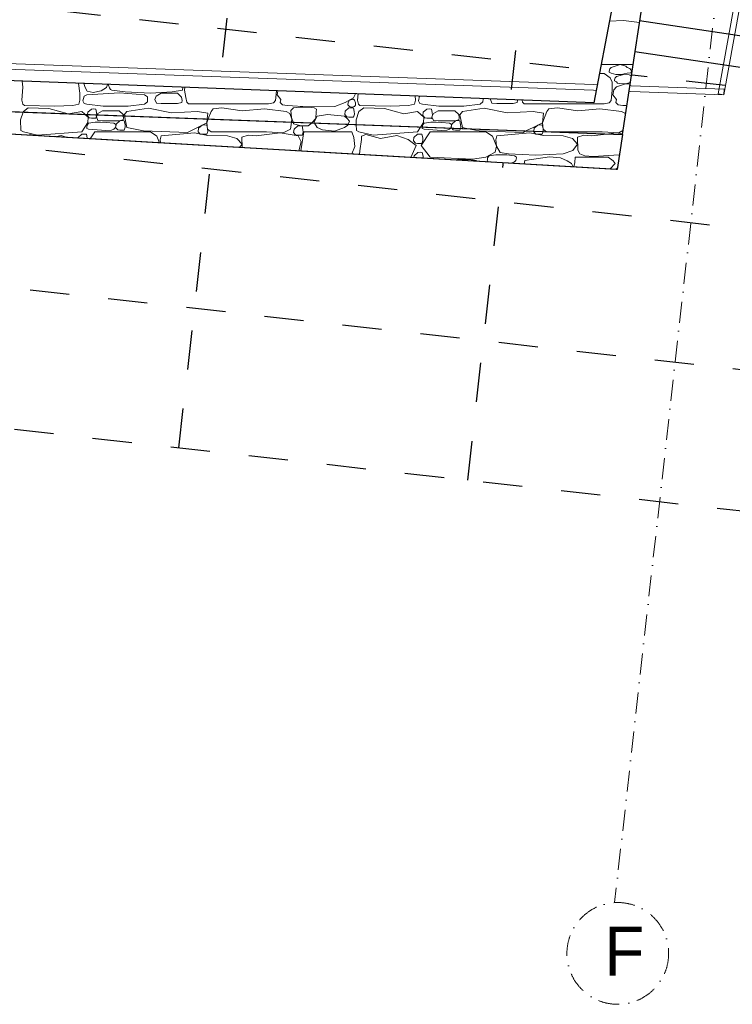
# Model space of a CAD drawing. Header units: millimetres. Extents: x -115474967 to 444143, y -74377 to 241828222.
# Tile 90 of 256: x -21496 to -16417, y 60657 to 67670. Entities that reach past the tile are written whole.
import ezdxf

# ---------------------------------------------------------------- set-up
doc = ezdxf.new("R2010")
doc.units = ezdxf.units.MM
doc.header["$MEASUREMENT"] = 0
doc.set_wipeout_variables(frame=1)
for name, pattern in [('( Dashed )', [0.75, 0.5, -0.25]), ('Dashed', [280, 140, -140]), ('Dot & Dashed', [280, 150, -60, 0, -70]), ('PHANTOM', [2.5, 1.25, -0.25, 0.25, -0.25, 0.25, -0.25]), ('Wipeout_Contour', [1000, 0, -1000])]:
    doc.linetypes.add(name, pattern=pattern)
for name, color, linetype in [('00-2 Roof Lines', 8, 'Dashed'), ('00-2 Walls', 4, 'Continuous'), ('00-5 Grid 01', 9, 'PHANTOM'), ('MARKETING', 7, 'Continuous'), ('TEXT-REFN', 5, 'Continuous')]:
    doc.layers.add(name, color=color, linetype=linetype)
doc.layers.add('0_cons_01', color=40, linetype='Continuous', lineweight=0, plot=False)
doc.layers.add('MARKETING_Pen_No__1', color=7, linetype='Continuous', lineweight=30)
doc.layers.add('MARKETING_Pen_No__171', color=7, linetype='Continuous', lineweight=0, true_color=0xe1e1e1)
doc.layers.add('MARKETING_Pen_No__7', color=7, linetype='Continuous', lineweight=5, true_color=0x3f3f3f)
doc.styles.add('TEXT-20', font='arial.ttf', dxfattribs={"height": 40})

msp = doc.modelspace()

# ---------------------------------------------------------------- linework, layer by layer
at = {"layer": '00-2 Roof Lines', "ltscale": 2}
for p, q in [((-20360.79977, 64621.43197), (-18947.82488, 77231.57277)), ((-18301.46713, 64390.68234), (-17585.50605, 70780.30046)), ((-46798.06269, 70602.51962), (-15908.07302, 67141.27519)), ((-46909.41651, 69608.7388), (-16019.42684, 66147.49436)), ((-47020.77033, 68614.95797), (-16130.78066, 65153.71354)), ((-47132.12415, 67621.17715), (-16242.13448, 64159.93271))]:
    msp.add_line(p, q, dxfattribs=at)
at = {"layer": '00-2 Roof Lines', "linetype": '( Dashed )'}
msp.add_line((-17237.58759, 66604.08854), (-26243.20527, 67127.88476), dxfattribs=at)
at = {"layer": '00-2 Walls'}
for points in [[(-15511.2222, 67428.02372), (-17078.59105, 67662.45457)], [(-17111.13437, 67444.87486), (-15543.76545, 67210.44399)]]:
    msp.add_lwpolyline(points, dxfattribs=at)
at = {"layer": '00-5 Grid 01', "linetype": 'Dot & Dashed', "lineweight": 5}
msp.add_circle((-17232.95641, 61018.97136), 362.39357, dxfattribs=at)
at = {"layer": '0_cons_01'}
msp.add_line((-17237.58759, 66604.08854), (-17108.91481, 67456.13505), dxfattribs=at)
for points in [[(-15441.25872, 73094.86321), (-16516.57383, 67142.14358)], [(-16477.21091, 67135.03296), (-15401.89581, 73087.75259)], [(-17078.59105, 67662.45457), (-17111.13437, 67444.87486)], [(-16475.80274, 67174.54003), (-23447.8988, 67424.63093)], [(-23449.33269, 67384.65664), (-16477.23663, 67134.56573)], [(-16516.57383, 67142.14358), (-16477.21091, 67135.03296)], [(-16477.23663, 67134.56573), (-16475.80274, 67174.54003)]]:
    msp.add_lwpolyline(points, dxfattribs=at)

# ---------------------------------------------------------------- texts
at = {"layer": 'TEXT-REFN', "color": 2, "linetype": 'Continuous', "insert": (-17329.14964, 61210.35853), "char_height": 350, "attachment_point": 1, "style": 'TEXT-20'}
msp.add_mtext('\\A1;{\\pql;\\pt0;\\fCentury Gothic|b0|i0|c0|p34;F}', dxfattribs=at)

# ---------------------------------------------------------------- next in the draw order: wipeouts: each hides what was drawn before it
at = {"color": 254, "linetype": 'Wipeout_Contour', "lineweight": 0, "ltscale": 281886.306325}
msp.add_wipeout([(-26057.26936, 67117.07012), (-17237.58759, 66604.08854), (-17200.19894, 66851.66901), (-26054.23537, 67185.77164)], dxfattribs=at).dxf.layer = 'MARKETING'

# ---------------------------------------------------------------- next in the draw order: linework, layer by layer
at = {"layer": 'MARKETING_Pen_No__1', "color": 7, "linetype": 'Continuous', "lineweight": 30, "flags": 128}
msp.add_lwpolyline([(-26057.26936, 67117.07012), (-26054.23537, 67185.77164), (-17200.19894, 66851.66901), (-17237.58759, 66604.08854)], close=True, dxfattribs=at)
at = {"layer": 'MARKETING_Pen_No__171', "color": 254, "linetype": 'Continuous', "lineweight": 0, "true_color": 0xe1e1e1}
for p, q in [((-21470.43575, 67012.80426), (-21489.82565, 66956.06941)), ((-21148.84799, 67000.43063), (-21149.90679, 67000.70926)), ((-21147.63788, 67000.62364), (-21148.84799, 67000.43063)), ((-21007.62707, 66975.49385), (-21031.08268, 66996.22549)), ((-21013.51266, 66995.5625), (-21014.81642, 66986.87078)), ((-21014.81642, 66986.87078), (-21000.09563, 66970.61658)), ((-20953.41453, 66968.67718), (-20946.4261, 66989.32424)), ((-20942.73158, 66992.89161), (-20949.26465, 66978.45808)), ((-20946.4261, 66989.32424), (-20946.65832, 66993.03978)), ((-20755.63715, 66970.94034), (-20757.39689, 66985.8981)), ((-20748.78871, 66985.57327), (-20732.13892, 66901.5064)), ((-21489.82565, 66956.06941), (-21486.93823, 66882.04655)), ((-21053.11587, 66871.14281), (-21010.51449, 66937.43245)), ((-21015.79809, 66918.5663), (-21016.21727, 66904.62857)), ((-21004.69635, 66933.09339), (-21015.79809, 66918.5663)), ((-21010.51449, 66937.43245), (-21007.62707, 66975.49385)), ((-20957.4273, 66939.3157), (-21004.69635, 66933.09339)), ((-21000.09563, 66970.61658), (-20985.09828, 66968.67718)), ((-20985.09828, 66968.67718), (-20953.41453, 66968.67718)), ((-20919.91071, 66939.52529), (-20957.4273, 66939.3157)), ((-20949.26465, 66978.45808), (-20938.23088, 66951.73183)), ((-20938.23088, 66951.73183), (-20904.67419, 66949.43944)), ((-20879.04068, 66939.21091), (-20919.91071, 66939.52529)), ((-20904.67419, 66949.43944), (-20787.18029, 66949.43944)), ((-20824.43558, 66933.09339), (-20879.04068, 66939.21091)), ((-20812.70547, 66926.63551), (-20824.43558, 66933.09339)), ((-20814.59178, 66899.07444), (-20809.25378, 66918.94282)), ((-20809.25378, 66918.94282), (-20812.70547, 66926.63551)), ((-20808.27708, 66927.05789), (-20811.95728, 66902.52324)), ((-20782.23913, 66949.67738), (-20808.27708, 66927.05789)), ((-20787.18029, 66949.43944), (-20757.85231, 66957.44801)), ((-20763.80804, 66951.28585), (-20782.23913, 66949.67738)), ((-20750.55538, 66949.67738), (-20763.80804, 66951.28585)), ((-20757.85231, 66957.44801), (-20755.63715, 66970.94034)), ((-20744.79369, 66924.60442), (-20750.55538, 66949.67738)), ((-20743.56695, 66904.97671), (-20744.79369, 66924.60442)), ((-20227.83927, 66901.5064), (-20162.34233, 66936.83437)), ((-20194.56696, 66919.26401), (-20220.60491, 66896.64453)), ((-20176.13587, 66920.87249), (-20194.56696, 66919.26401)), ((-20162.72434, 66919.24473), (-20176.13587, 66920.87249)), ((-20157.17922, 66895.11426), (-20162.72434, 66919.24473)), ((-20162.34233, 66936.83437), (-20159.46263, 66963.33535)), ((-20152.09802, 66963.05745), (-20162.34233, 66936.83437)), ((-20162.34233, 66936.83437), (-20156.22735, 66890.97206)), ((-19566.13227, 66891.35425), (-19559.27311, 66940.68749)), ((-19547.42157, 66940.24028), (-19543.86436, 66928.89042)), ((-19543.86436, 66928.89042), (-19490.43367, 66914.58326)), ((-19514.14621, 66913.36971), (-19540.18416, 66890.75022)), ((-19495.71512, 66914.97819), (-19514.14621, 66913.36971)), ((-19482.46246, 66913.36971), (-19495.71512, 66914.97819)), ((-19490.43367, 66914.58326), (-19440.4841, 66915.21076)), ((-19476.70077, 66888.29676), (-19482.46246, 66913.36971)), ((-19440.4841, 66915.21076), (-19420.40387, 66928.89042)), ((-19420.40387, 66928.89042), (-19414.57945, 66935.22755)), ((-19393.9839, 66934.45039), (-19374.47594, 66901.5064)), ((-19179.63529, 66901.5064), (-19157.19333, 66919.25382)), ((-19157.19333, 66919.25382), (-19154.72601, 66925.42211)), ((-19096.54449, 66923.22666), (-19094.93818, 66882.04655)), ((-21486.93823, 66882.04655), (-21469.44613, 66871.14281)), ((-21469.44613, 66871.14281), (-21369.07913, 66848.18503)), ((-21420.79014, 66853.69737), (-21434.91286, 66848.21872)), ((-21392.19477, 66845.7341), (-21420.79014, 66853.69737)), ((-21369.07913, 66848.18503), (-21053.11587, 66871.14281)), ((-21200.82149, 66844.51013), (-21244.37542, 66837.13644)), ((-21164.6729, 66832.50068), (-21200.82149, 66844.51013)), ((-21052.11861, 66853.77354), (-21078.15656, 66831.15405)), ((-21033.68751, 66855.38202), (-21052.11861, 66853.77354)), ((-21020.43486, 66853.77354), (-21033.68751, 66855.38202)), ((-21014.67316, 66828.70059), (-21020.43486, 66853.77354)), ((-21016.21727, 66904.62857), (-21017.99878, 66894.77785)), ((-21017.99878, 66894.77785), (-21004.69635, 66889.85927)), ((-21004.69635, 66889.85927), (-20881.76534, 66880.84012)), ((-20961.10467, 66871.14281), (-20994.21862, 66822.5865)), ((-20564.37583, 66871.14281), (-20961.10467, 66871.14281)), ((-20881.76534, 66880.84012), (-20842.36244, 66882.41204)), ((-20842.36244, 66882.41204), (-20824.43558, 66889.85927)), ((-20824.43558, 66889.85927), (-20814.59178, 66899.07444)), ((-20811.95728, 66902.52324), (-20797.23649, 66886.26904)), ((-20797.23649, 66886.26904), (-20782.23913, 66884.32965)), ((-20782.23913, 66884.32965), (-20750.55538, 66884.32965)), ((-20750.55538, 66884.32965), (-20743.56695, 66904.97671)), ((-20732.13892, 66901.5064), (-20613.6744, 66877.74359)), ((-20613.6744, 66877.74359), (-20300.13731, 66867.84242)), ((-20518.53961, 66841.28789), (-20564.37583, 66871.14281)), ((-20487.91003, 66844.07961), (-20494.84409, 66815.68143)), ((-20250.62728, 66863.45467), (-20487.91003, 66844.07961)), ((-20300.13731, 66867.84242), (-20227.83927, 66901.5064)), ((-20155.08079, 66845.10975), (-20250.62728, 66863.45467)), ((-20220.60491, 66896.64453), (-20224.28511, 66872.10988)), ((-20224.28511, 66872.10988), (-20209.56432, 66855.85568)), ((-20209.56432, 66855.85568), (-20194.56696, 66853.91629)), ((-20194.56696, 66853.91629), (-20162.88322, 66853.91629)), ((-20162.88322, 66853.91629), (-20155.89479, 66874.56335)), ((-20155.89479, 66874.56335), (-20157.17922, 66895.11426)), ((-20156.22735, 66890.97206), (-20131.53271, 66871.14281)), ((-20014.89115, 66844.07961), (-20155.08079, 66845.10975)), ((-20131.53271, 66871.14281), (-19736.56347, 66871.81437)), ((-19948.70039, 66824.85389), (-20014.89115, 66844.07961)), ((-19866.9126, 66846.63849), (-19912.77491, 66832.8798)), ((-19809.34977, 66844.07961), (-19866.9126, 66846.63849)), ((-19639.89416, 66863.45467), (-19809.34977, 66844.07961)), ((-19736.56347, 66871.81437), (-19617.72738, 66864.60123)), ((-19511.65456, 66844.07961), (-19639.89416, 66863.45467)), ((-19617.72738, 66864.60123), (-19566.13227, 66891.35425)), ((-19540.18416, 66890.75022), (-19543.86436, 66866.21558)), ((-19543.86436, 66866.21558), (-19529.14357, 66849.96138)), ((-19529.14357, 66849.96138), (-19514.14621, 66848.02198)), ((-19514.14621, 66848.02198), (-19482.46246, 66848.02198)), ((-19489.3129, 66800.39399), (-19511.65456, 66844.07961)), ((-19470.12702, 66871.14281), (-19493.13476, 66735.80457)), ((-19482.46246, 66848.02198), (-19475.47403, 66868.66904)), ((-19475.47403, 66868.66904), (-19476.70077, 66888.29676)), ((-19128.98904, 66871.14281), (-19470.12702, 66871.14281)), ((-19374.47594, 66901.5064), (-19337.2029, 66886.00364)), ((-19337.2029, 66886.00364), (-19250.82888, 66877.21337)), ((-19250.82888, 66877.21337), (-19179.63529, 66901.5064)), ((-19113.24195, 66830.2045), (-19128.98904, 66871.14281)), ((-19094.93818, 66882.04655), (-19077.44607, 66871.14281)), ((-19077.44607, 66871.14281), (-18977.07908, 66848.18503)), ((-19028.79009, 66853.69737), (-19059.23921, 66841.88521)), ((-19059.23921, 66841.88521), (-19058.96389, 66817.67649)), ((-18925.10558, 66824.8232), (-19028.79009, 66853.69737)), ((-18977.07908, 66848.18503), (-18661.11581, 66871.14281)), ((-18808.82144, 66844.51013), (-18925.10558, 66824.8232)), ((-18728.05182, 66817.67649), (-18808.82144, 66844.51013)), ((-18660.11856, 66853.77354), (-18686.1565, 66831.15405)), ((-18661.11581, 66871.14281), (-18638.7456, 66905.95185)), ((-18641.68746, 66855.38202), (-18660.11856, 66853.77354)), ((-18628.43481, 66853.77354), (-18641.68746, 66855.38202)), ((-18569.10461, 66871.14281), (-18634.52647, 66775.21213)), ((-18622.67311, 66828.70059), (-18628.43481, 66853.77354)), ((-18624.21722, 66904.62857), (-18625.99873, 66894.77785)), ((-18625.99873, 66894.77785), (-18612.69629, 66889.85927)), ((-18624.19393, 66905.40275), (-18624.21722, 66904.62857)), ((-18612.69629, 66889.85927), (-18489.76529, 66880.84012)), ((-18172.37578, 66871.14281), (-18569.10461, 66871.14281)), ((-18489.76529, 66880.84012), (-18450.36239, 66882.41204)), ((-18450.36239, 66882.41204), (-18432.43552, 66889.85927)), ((-18432.43552, 66889.85927), (-18423.90509, 66897.84495)), ((-18415.43067, 66897.52517), (-18405.23644, 66886.26904)), ((-18405.23644, 66886.26904), (-18390.23908, 66884.32965)), ((-18390.23908, 66884.32965), (-18358.55533, 66884.32965)), ((-18358.55533, 66884.32965), (-18354.8626, 66895.23967)), ((-18298.24699, 66893.1033), (-18221.67434, 66877.74359)), ((-18221.67434, 66877.74359), (-17908.13726, 66867.84242)), ((-18126.53956, 66841.28789), (-18172.37578, 66871.14281)), ((-18095.90998, 66844.07961), (-18102.84403, 66815.68143)), ((-17858.62722, 66863.45467), (-18095.90998, 66844.07961)), ((-17908.13726, 66867.84242), (-17887.19749, 66877.59256)), ((-17763.08074, 66845.10975), (-17858.62722, 66863.45467)), ((-17831.77635, 66875.50127), (-17832.28506, 66872.10988)), ((-17832.28506, 66872.10988), (-17817.56427, 66855.85568)), ((-17817.56427, 66855.85568), (-17802.56691, 66853.91629)), ((-17802.56691, 66853.91629), (-17770.88316, 66853.91629)), ((-17770.88316, 66853.91629), (-17764.43733, 66872.96026)), ((-17622.89109, 66844.07961), (-17763.08074, 66845.10975)), ((-17740.6796, 66872.06378), (-17739.53266, 66871.14281)), ((-17739.53266, 66871.14281), (-17717.27591, 66871.18065)), ((-17556.70034, 66824.85389), (-17622.89109, 66844.07961)), ((-17474.91255, 66846.63849), (-17520.77486, 66832.8798)), ((-17417.34972, 66844.07961), (-17474.91255, 66846.63849)), ((-17313.55994, 66855.94663), (-17417.34972, 66844.07961)), ((-21078.15656, 66831.15405), (-21078.70459, 66827.50048)), ((-21014.36427, 66823.75824), (-21014.67316, 66828.70059)), ((-20499.08483, 66793.7879), (-20518.53961, 66841.28789)), ((-20494.84409, 66815.68143), (-20492.0795, 66793.38045)), ((-19911.24617, 66783.96), (-19948.70039, 66824.85389)), ((-19928.61576, 66760.60755), (-19911.24617, 66783.96)), ((-19912.77491, 66832.8798), (-19910.00099, 66759.52485)), ((-19506.09377, 66736.03229), (-19489.3129, 66800.39399)), ((-19107.12697, 66766.76163), (-19113.24195, 66830.2045)), ((-19058.96389, 66817.67649), (-19072.36383, 66735.57578)), ((-18669.70046, 66774.42466), (-18728.05182, 66817.67649)), ((-18708.14073, 66689.62072), (-18669.70046, 66774.42466)), ((-18686.1565, 66831.15405), (-18689.8367, 66806.61941)), ((-18689.8367, 66806.61941), (-18675.11591, 66790.36521)), ((-18675.11591, 66790.36521), (-18660.11856, 66788.42581)), ((-18660.11856, 66788.42581), (-18628.43481, 66788.42581)), ((-18634.52647, 66775.21213), (-18569.10461, 66690.28142)), ((-18628.43481, 66788.42581), (-18621.44638, 66809.07287)), ((-18621.44638, 66809.07287), (-18622.67311, 66828.70059)), ((-18097.11124, 66769.43693), (-18126.53956, 66841.28789)), ((-18102.84403, 66815.68143), (-18097.11124, 66769.43693)), ((-17519.24612, 66783.96), (-17556.70034, 66824.85389)), ((-17553.64285, 66737.7155), (-17519.24612, 66783.96)), ((-17520.77486, 66832.8798), (-17517.33519, 66741.91955)), ((-19493.13476, 66735.80457), (-19492.99379, 66735.27035)), ((-19132.6403, 66714.31101), (-19128.98904, 66714.70431)), ((-19128.98904, 66714.70431), (-19107.12697, 66766.76163)), ((-19072.36383, 66735.57578), (-19074.00883, 66710.90081)), ((-18684.05657, 66701.4828), (-18686.02879, 66688.33462)), ((-18658.01862, 66724.10229), (-18684.05657, 66701.4828)), ((-18639.58752, 66725.71076), (-18658.01862, 66724.10229)), ((-18626.33487, 66724.10229), (-18639.58752, 66725.71076)), ((-18620.57317, 66699.02934), (-18626.33487, 66724.10229)), ((-18172.37578, 66690.28142), (-18107.81245, 66727.39648)), ((-18102.34722, 66707.25766), (-18149.61627, 66701.03535)), ((-18107.81245, 66727.39648), (-18097.11124, 66769.43693)), ((-18064.83063, 66707.46725), (-18102.34722, 66707.25766)), ((-18097.11124, 66769.43693), (-18070.35823, 66724.72118)), ((-18070.35823, 66724.72118), (-18011.5016, 66714.70431)), ((-18023.9606, 66707.15286), (-18064.83063, 66707.46725)), ((-17969.3555, 66701.03535), (-18023.9606, 66707.15286)), ((-18011.5016, 66714.70431), (-17817.35114, 66704.84751)), ((-17817.35114, 66704.84751), (-17622.89109, 66714.70431)), ((-17622.89109, 66714.70431), (-17553.64285, 66737.7155)), ((-17517.33519, 66741.91955), (-17502.81212, 66714.70431)), ((-17502.81212, 66714.70431), (-17468.41539, 66700.64347)), ((-17407.26564, 66695.29286), (-17221.9252, 66707.80185)), ((-18619.6635, 66684.4746), (-18620.57317, 66699.02934)), ((-18569.10461, 66690.28142), (-18268.71273, 66676.18357)), ((-18496.98045, 66677.56495), (-18498.21435, 66677.41072)), ((-18496.64382, 66677.31937), (-18496.98045, 66677.56495)), ((-18375.22798, 66673.6253), (-18392.97234, 66671.2895)), ((-18337.71139, 66673.83489), (-18375.22798, 66673.6253)), ((-18296.84135, 66673.5205), (-18337.71139, 66673.83489)), ((-18242.23626, 66667.40299), (-18296.84135, 66673.5205)), ((-18268.71273, 66676.18357), (-18172.37578, 66690.28142)), ((-18232.32351, 66661.94564), (-18242.23626, 66667.40299)), ((-18161.13719, 66672.57053), (-18162.91871, 66662.7198)), ((-18162.91871, 66662.7198), (-18149.61627, 66657.80123)), ((-18160.71801, 66686.50826), (-18161.13719, 66672.57053)), ((-18149.61627, 66701.03535), (-18160.71801, 66686.50826)), ((-18149.61627, 66657.80123), (-18105.80538, 66654.58693)), ((-18014.41721, 66649.27149), (-17987.28237, 66650.354)), ((-17987.28237, 66650.354), (-17969.3555, 66657.80123)), ((-17957.62539, 66694.57747), (-17969.3555, 66701.03535)), ((-17969.3555, 66657.80123), (-17959.5117, 66667.0164)), ((-17959.5117, 66667.0164), (-17954.17371, 66686.88477)), ((-17954.17371, 66686.88477), (-17957.62539, 66694.57747)), ((-17896.2001, 66668.25582), (-17900.4114, 66642.64054)), ((-17720.27592, 66692.61756), (-17896.2001, 66668.25582)), ((-17641.54561, 66686.1204), (-17720.27592, 66692.61756)), ((-17592.77883, 66665.52796), (-17641.54561, 66686.1204)), ((-17563.96187, 66646.37306), (-17592.77883, 66665.52796)), ((-17550.62167, 66622.29562), (-17563.96187, 66646.37306)), ((-17539.88416, 66652.87023), (-17547.32221, 66622.10372)), ((-17536.20235, 66690.28142), (-17539.88416, 66652.87023)), ((-17302.5659, 66690.28142), (-17536.20235, 66690.28142)), ((-17468.41539, 66700.64347), (-17407.26564, 66695.29286)), ((-17266.62122, 66665.10018), (-17302.5659, 66690.28142)), ((-17287.55577, 66606.99485), (-17251.71596, 66644.84432)), ((-17251.71596, 66644.84432), (-17266.62122, 66665.10018)), ((-17236.99061, 66613.76254), (-17247.46529, 66604.66305)), ((-17236.11512, 66613.83894), (-17236.99061, 66613.76254))]:
    msp.add_line(p, q, dxfattribs=at)

# ---------------------------------------------------------------- next in the draw order: wipeouts: each hides what was drawn before it
at = {"color": 254, "linetype": 'Wipeout_Contour', "lineweight": 0, "ltscale": 422600.777373}
msp.add_wipeout([(-26232.43325, 67412.6694), (-26240.74883, 67192.82661), (-17200.19894, 66851.66901), (-17062.50394, 67755.46591), (-17274.07621, 67762.24523), (-17402.97646, 67078.69407)], dxfattribs=at).dxf.layer = 'MARKETING'

# ---------------------------------------------------------------- next in the draw order: linework, layer by layer
at = {"layer": '00-5 Grid 01', "linetype": 'Dot & Dashed', "lineweight": 5}
msp.add_line((-15215.57221, 79578.54107), (-17255.36486, 61380.67146), dxfattribs=at)
at = {"layer": 'MARKETING_Pen_No__1', "color": 7, "linetype": 'Continuous', "lineweight": 30, "flags": 128}
msp.add_lwpolyline([(-26232.43325, 67412.6694), (-26240.74883, 67192.82661), (-17200.19894, 66851.66901), (-17062.50394, 67755.46591), (-17274.07621, 67762.24523), (-17402.97646, 67078.69407)], close=True, dxfattribs=at)
at = {"layer": 'MARKETING_Pen_No__7', "color": 250, "linetype": 'Continuous', "lineweight": 5, "true_color": 0x3f3f3f}
for p, q in [((-17191.60302, 67665.68468), (-17293.52681, 67659.09971)), ((-17078.43538, 67650.89573), (-17191.60302, 67665.68468)), ((-17351.65907, 67350.82744), (-17124.1513, 67350.82744)), ((-17215.19114, 67350.70152), (-17280.70055, 67329.33105)), ((-17175.51796, 67340.31727), (-17215.19114, 67350.70152)), ((-17166.50705, 67329.33105), (-17175.51796, 67340.31727)), ((-17330.87949, 67286.79986), (-17363.73303, 67286.79986)), ((-17286.75833, 67255.39259), (-17330.87949, 67286.79986)), ((-17290.23437, 67320.11685), (-17294.26193, 67304.81211)), ((-17294.26193, 67304.81211), (-17293.25504, 67297.36111)), ((-17293.25504, 67297.36111), (-17280.70055, 67290.38644)), ((-17280.70055, 67329.33105), (-17290.23437, 67320.11685)), ((-17280.70055, 67290.38644), (-17245.94452, 67280.94062)), ((-17243.0761, 67266.62363), (-17252.60992, 67257.40943)), ((-17245.94452, 67280.94062), (-17207.86891, 67279.47617)), ((-17181.77514, 67281.47315), (-17243.0761, 67266.62363)), ((-17207.86891, 67279.47617), (-17166.50705, 67290.38644)), ((-17152.61934, 67278.27799), (-17181.77514, 67281.47315)), ((-17148.06137, 67322.33201), (-17166.50705, 67329.33105)), ((-17166.50705, 67290.38644), (-17140.81175, 67291.31977)), ((-17136.41635, 67270.32259), (-17152.61934, 67278.27799)), ((-17133.36076, 67304.20797), (-17148.06137, 67322.33201)), ((-17140.81175, 67291.31977), (-17133.36076, 67304.20797)), ((-21478.85479, 67232.86469), (-21472.45024, 67189.81188)), ((-21076.80562, 67215.89833), (-21076.54564, 67217.64729)), ((-21068.11014, 67147.78369), (-21076.80562, 67215.89833)), ((-21038.44117, 67216.20598), (-21029.83413, 67187.78815)), ((-20876.03594, 67187.78815), (-20870.90951, 67209.86908)), ((-20862.07802, 67209.53503), (-20862.91904, 67203.48506)), ((-20862.91904, 67203.48506), (-20856.36736, 67184.50777)), ((-17273.66874, 67224.98448), (-17286.75833, 67255.39259)), ((-17273.46737, 67169.20272), (-17273.66874, 67224.98448)), ((-17252.60992, 67257.40943), (-17256.63748, 67242.10469)), ((-17256.63748, 67242.10469), (-17255.63059, 67234.6537)), ((-17255.63059, 67234.6537), (-17243.0761, 67227.67903)), ((-17243.0761, 67227.67903), (-17234.8946, 67218.90135)), ((-17177.81273, 67212.70041), (-17242.42903, 67191.08854)), ((-17234.8946, 67218.90135), (-17221.84772, 67214.9074)), ((-17221.84772, 67214.9074), (-17177.81273, 67212.70041)), ((-17177.81273, 67212.70041), (-17143.59955, 67223.17384)), ((-17145.18574, 67212.76241), (-17177.81273, 67212.70041)), ((-21472.45024, 67189.81188), (-21479.69647, 67098.02619)), ((-21067.62705, 67096.09386), (-21068.11014, 67147.78369)), ((-21037.11168, 67126.152), (-21045.6935, 67093.54107)), ((-21017.95272, 67136.30206), (-21037.11168, 67126.152)), ((-21029.83413, 67187.78815), (-21016.02491, 67160.2341)), ((-20784.80608, 67149.93591), (-21017.95272, 67136.30206)), ((-21016.02491, 67160.2341), (-20970.90904, 67152.87825)), ((-20970.90904, 67152.87825), (-20914.26901, 67164.15722)), ((-20914.26901, 67164.15722), (-20876.03594, 67187.78815)), ((-20856.36736, 67184.50777), (-20847.44352, 67173.43768)), ((-20847.44352, 67173.43768), (-20839.07157, 67169.30597)), ((-20839.07157, 67169.30597), (-20744.34892, 67156.06578)), ((-20606.06401, 67136.30206), (-20784.80608, 67149.93591)), ((-20744.34892, 67156.06578), (-20564.37583, 67147.48396)), ((-20584.72701, 67121.98369), (-20606.06401, 67136.30206)), ((-20564.37583, 67147.48396), (-20409.65783, 67156.31098)), ((-20521.95711, 67125.9068), (-20532.50049, 67102.61329)), ((-20487.91003, 67146.20324), (-20521.95711, 67125.9068)), ((-20370.41614, 67146.20324), (-20487.91003, 67146.20324)), ((-20409.65783, 67156.31098), (-20334.77192, 67169.30597)), ((-20341.69229, 67119.05955), (-20370.41614, 67146.20324)), ((-20334.77192, 67169.30597), (-20332.44349, 67189.50153)), ((-20319.00901, 67188.99337), (-20320.14483, 67168.39721)), ((-20320.14483, 67168.39721), (-20311.68694, 67116.44164)), ((-19672.91841, 67093.88728), (-19665.95329, 67164.29145)), ((-19655.16287, 67163.88331), (-19660.23159, 67133.96154)), ((-19660.23159, 67133.96154), (-19634.42909, 67101.978)), ((-19117.11461, 67113.82372), (-19104.38639, 67136.96214)), ((-19104.38639, 67136.96214), (-19104.67343, 67143.06097)), ((-19084.20217, 67142.28664), (-19087.69642, 67098.02619)), ((-18675.627, 67096.09386), (-18675.91438, 67126.84311)), ((-18645.23513, 67125.68266), (-18653.69344, 67093.54107)), ((-17280.91836, 67093.88728), (-17273.46737, 67169.20272)), ((-17261.98881, 67170.81375), (-17268.23153, 67133.96154)), ((-17268.23153, 67133.96154), (-17242.42903, 67101.978)), ((-17242.42903, 67191.08854), (-17261.98881, 67170.81375)), ((-21479.69647, 67098.02619), (-21473.83944, 67067.93099)), ((-21473.83944, 67067.93099), (-21462.3055, 67059.37959)), ((-21462.3055, 67059.37959), (-21245.88452, 67055.03184)), ((-21245.88452, 67055.03184), (-21116.90147, 67059.86267)), ((-21116.90147, 67059.86267), (-21073.83944, 67067.93099)), ((-21073.83944, 67067.93099), (-21067.62705, 67096.09386)), ((-21045.6935, 67093.54107), (-21036.86648, 67073.43509)), ((-21036.86648, 67073.43509), (-21017.95272, 67067.65394)), ((-21017.95272, 67067.65394), (-20900.04771, 67055.29066)), ((-20900.04771, 67055.29066), (-20722.52657, 67055.53586)), ((-20722.52657, 67055.53586), (-20606.06401, 67067.65394)), ((-20606.06401, 67067.65394), (-20585.70779, 67085.20445)), ((-20585.70779, 67085.20445), (-20583.74623, 67103.10368)), ((-20583.74623, 67103.10368), (-20584.72701, 67121.98369)), ((-20532.50049, 67102.61329), (-20521.46672, 67075.88704)), ((-20521.46672, 67075.88704), (-20487.91003, 67073.59465)), ((-20487.91003, 67073.59465), (-20370.41614, 67073.59465)), ((-20370.41614, 67073.59465), (-20341.08816, 67081.60321)), ((-20338.873, 67095.09555), (-20341.69229, 67119.05955)), ((-20341.08816, 67081.60321), (-20338.873, 67095.09555)), ((-20311.68694, 67116.44164), (-20303.97881, 67083.48808)), ((-20303.97881, 67083.48808), (-20292.20945, 67070.73794)), ((-20292.20945, 67070.73794), (-20279.98544, 67070.29426)), ((-20279.98544, 67070.29426), (-19722.87955, 67070.29426)), ((-19722.87955, 67070.29426), (-19687.41764, 67077.9784)), ((-19687.41764, 67077.9784), (-19672.91841, 67093.88728)), ((-19634.42909, 67101.978), (-19639.48963, 67080.7977)), ((-19639.48963, 67080.7977), (-19621.96973, 67063.07642)), ((-19621.96973, 67063.07642), (-19589.14509, 67060.25712)), ((-19589.14509, 67060.25712), (-19439.31971, 67048.57719)), ((-19439.31971, 67048.57719), (-19250.62835, 67053.20888)), ((-19250.62835, 67053.20888), (-19175.51428, 67080.7977)), ((-19175.51428, 67080.7977), (-19137.3903, 67101.978)), ((-19155.30185, 67081.22743), (-19158.12222, 67063.64158)), ((-19158.12222, 67063.64158), (-19145.7347, 67051.75177)), ((-19145.7347, 67096.04822), (-19155.30185, 67081.22743)), ((-19116.75675, 67103.34801), (-19145.7347, 67096.04822)), ((-19137.3903, 67101.978), (-19117.11461, 67113.82372)), ((-19108.57214, 67096.04822), (-19116.75675, 67103.34801)), ((-19101.88066, 67077.46694), (-19108.57214, 67096.04822)), ((-19108.57214, 67051.75177), (-19102.87609, 67062.48025)), ((-19102.87609, 67062.48025), (-19101.88066, 67077.46694)), ((-19087.69642, 67098.02619), (-19081.83939, 67067.93099)), ((-19081.83939, 67067.93099), (-19070.30545, 67059.37959)), ((-19070.30545, 67059.37959), (-18853.88446, 67055.03184)), ((-18853.88446, 67055.03184), (-18724.90142, 67059.86267)), ((-18724.90142, 67059.86267), (-18681.83939, 67067.93099)), ((-18681.83939, 67067.93099), (-18675.627, 67096.09386)), ((-18653.69344, 67093.54107), (-18644.86643, 67073.43509)), ((-18644.86643, 67073.43509), (-18625.95267, 67067.65394)), ((-18625.95267, 67067.65394), (-18508.04765, 67055.29066)), ((-18508.04765, 67055.29066), (-18330.52652, 67055.53586)), ((-18330.52652, 67055.53586), (-18214.06395, 67067.65394)), ((-18214.06395, 67067.65394), (-18193.70774, 67085.20445)), ((-18193.70774, 67085.20445), (-18191.74618, 67103.10368)), ((-18191.74618, 67103.10368), (-18192.02859, 67108.54006)), ((-18138.7303, 67106.52405), (-18140.50044, 67102.61329)), ((-18140.50044, 67102.61329), (-18129.46667, 67075.88704)), ((-18129.46667, 67075.88704), (-18095.90998, 67073.59465)), ((-18095.90998, 67073.59465), (-17978.41608, 67073.59465)), ((-17978.41608, 67073.59465), (-17949.0881, 67081.60321)), ((-17949.0881, 67081.60321), (-17946.87294, 67095.09555)), ((-17946.87294, 67095.09555), (-17947.3659, 67099.28567)), ((-17915.39105, 67098.07621), (-17911.97876, 67083.48808)), ((-17911.97876, 67083.48808), (-17900.2094, 67070.73794)), ((-17900.2094, 67070.73794), (-17887.98539, 67070.29426)), ((-17887.98539, 67070.29426), (-17330.87949, 67070.29426)), ((-17330.87949, 67070.29426), (-17295.41759, 67077.9784)), ((-17295.41759, 67077.9784), (-17280.91836, 67093.88728)), ((-17242.42903, 67101.978), (-17247.48958, 67080.7977)), ((-17247.48958, 67080.7977), (-17229.96968, 67063.07642)), ((-17229.96968, 67063.07642), (-17197.14503, 67060.25712)), ((-17197.14503, 67060.25712), (-17168.75734, 67058.0441)), ((-21469.44613, 67015.69991), (-21470.43305, 67012.81218)), ((-21435.22722, 67043.21689), (-21469.44613, 67015.69991)), ((-21288.49396, 67037.17957), (-21435.22722, 67043.21689)), ((-21149.93969, 67000.71792), (-21288.49396, 67037.17957)), ((-21053.11587, 67015.69991), (-21147.60029, 67000.62964)), ((-21031.09118, 66996.23301), (-21053.11587, 67015.69991)), ((-21011.13622, 67011.40542), (-21013.51159, 66995.56962)), ((-20985.09828, 67034.02491), (-21011.13622, 67011.40542)), ((-20966.66718, 67035.63339), (-20985.09828, 67034.02491)), ((-20953.41453, 67034.02491), (-20966.66718, 67035.63339)), ((-20947.65283, 67008.95196), (-20953.41453, 67034.02491)), ((-20946.65876, 66993.04683), (-20947.65283, 67008.95196)), ((-20938.72127, 67001.7516), (-20942.72845, 66992.89852)), ((-20904.67419, 67022.04803), (-20938.72127, 67001.7516)), ((-20787.18029, 67022.04803), (-20904.67419, 67022.04803)), ((-20758.45645, 66994.90435), (-20787.18029, 67022.04803)), ((-20757.39768, 66985.90481), (-20758.45645, 66994.90435)), ((-20732.13892, 67015.69991), (-20750.31056, 66993.25725)), ((-20750.31056, 66993.25725), (-20748.79004, 66985.57998)), ((-20577.3701, 67039.46272), (-20732.13892, 67015.69991)), ((-20414.33082, 67007.77897), (-20577.3701, 67039.46272)), ((-20227.83927, 67015.69991), (-20414.33082, 67007.77897)), ((-20154.92014, 67005.13866), (-20227.83927, 67015.69991)), ((-20159.46203, 66963.34088), (-20154.92014, 67005.13866)), ((-20131.53271, 67015.69991), (-20152.09588, 66963.06291)), ((-20116.09783, 67035.82053), (-20131.53271, 67015.69991)), ((-20054.94808, 67041.55332), (-20116.09783, 67035.82053)), ((-19910.4818, 67022.06183), (-20054.94808, 67041.55332)), ((-19751.87464, 67036.20271), (-19910.4818, 67022.06183)), ((-19597.30692, 67015.69991), (-19751.87464, 67036.20271)), ((-19569.57195, 67003.33472), (-19597.30692, 67015.69991)), ((-19556.19544, 66962.82302), (-19569.57195, 67003.33472)), ((-19543.86436, 67043.09672), (-19562.84799, 67023.64399)), ((-19562.84799, 67023.64399), (-19557.82793, 66973.44342)), ((-19497.83825, 67047.99127), (-19543.86436, 67043.09672)), ((-19430.82049, 67046.86176), (-19497.83825, 67047.99127)), ((-19397.20609, 67043.09672), (-19430.82049, 67046.86176)), ((-19380.87092, 67033.3076), (-19397.20609, 67043.09672)), ((-19374.47594, 66983.35608), (-19390.70893, 66957.8546)), ((-19384.76147, 66967.67036), (-19382.00044, 67014.73339)), ((-19382.00044, 67014.73339), (-19380.87092, 67033.3076)), ((-19302.0418, 66994.54445), (-19374.47594, 66983.35608)), ((-19179.63529, 66983.35608), (-19302.0418, 66994.54445)), ((-19161.77956, 66966.26269), (-19179.63529, 66983.35608)), ((-19174.81441, 67019.1647), (-19178.49461, 66994.63005)), ((-19178.49461, 66994.63005), (-19163.77382, 66978.37585)), ((-19148.77646, 67041.78418), (-19174.81441, 67019.1647)), ((-19130.34537, 67043.39266), (-19148.77646, 67041.78418)), ((-19145.7347, 67051.75177), (-19130.4715, 67047.99127)), ((-19130.4715, 67047.99127), (-19108.57214, 67051.75177)), ((-19117.09271, 67041.78418), (-19130.34537, 67043.39266)), ((-19111.33102, 67016.71123), (-19117.09271, 67041.78418)), ((-19117.09271, 66976.43646), (-19110.10428, 66997.08352)), ((-19110.10428, 66997.08352), (-19111.33102, 67016.71123)), ((-19077.44607, 67015.69991), (-19097.82559, 66956.06941)), ((-19043.22717, 67043.21689), (-19077.44607, 67015.69991)), ((-18896.49391, 67037.17957), (-19043.22717, 67043.21689)), ((-18756.84794, 67000.43063), (-18896.49391, 67037.17957)), ((-18661.11581, 67015.69991), (-18756.84794, 67000.43063)), ((-18615.62702, 66975.49385), (-18661.11581, 67015.69991)), ((-18619.13617, 67011.40542), (-18622.81637, 66986.87078)), ((-18622.81637, 66986.87078), (-18608.09558, 66970.61658)), ((-18593.09822, 67034.02491), (-18619.13617, 67011.40542)), ((-18574.66713, 67035.63339), (-18593.09822, 67034.02491)), ((-18561.41447, 67034.02491), (-18574.66713, 67035.63339)), ((-18555.65278, 67008.95196), (-18561.41447, 67034.02491)), ((-18561.41447, 66968.67718), (-18554.42604, 66989.32424)), ((-18546.72121, 67001.7516), (-18557.26459, 66978.45808)), ((-18554.42604, 66989.32424), (-18555.65278, 67008.95196)), ((-18512.67413, 67022.04803), (-18546.72121, 67001.7516)), ((-18395.18024, 67022.04803), (-18512.67413, 67022.04803)), ((-18366.45639, 66994.90435), (-18395.18024, 67022.04803)), ((-18363.6371, 66970.94034), (-18366.45639, 66994.90435)), ((-18340.13887, 67015.69991), (-18358.3105, 66993.25725)), ((-18358.3105, 66993.25725), (-18340.13887, 66901.5064)), ((-18185.37005, 67039.46272), (-18340.13887, 67015.69991)), ((-18022.33076, 67007.77897), (-18185.37005, 67039.46272)), ((-17835.83922, 67015.69991), (-18022.33076, 67007.77897)), ((-17762.92008, 67005.13866), (-17835.83922, 67015.69991)), ((-17739.53266, 67015.69991), (-17770.34227, 66936.83437)), ((-17770.34227, 66936.83437), (-17762.92008, 67005.13866)), ((-17724.09778, 67035.82053), (-17739.53266, 67015.69991)), ((-17662.94803, 67041.55332), (-17724.09778, 67035.82053)), ((-17518.48174, 67022.06183), (-17662.94803, 67041.55332)), ((-17359.87458, 67036.20271), (-17518.48174, 67022.06183)), ((-17205.30687, 67015.69991), (-17359.87458, 67036.20271)), ((-17177.57189, 67003.33472), (-17205.30687, 67015.69991)), ((-17177.2438, 67002.34106), (-17177.57189, 67003.33472)), ((-19559.27249, 66940.6919), (-19556.19544, 66962.82302)), ((-19557.82793, 66973.44342), (-19547.42297, 66940.24474)), ((-19414.57576, 66935.23157), (-19384.76147, 66967.67036)), ((-19390.70893, 66957.8546), (-19397.20609, 66939.89186)), ((-19397.20609, 66939.89186), (-19393.98639, 66934.4546)), ((-19163.77382, 66978.37585), (-19148.77646, 66976.43646)), ((-19145.72775, 66947.91776), (-19161.77956, 66966.26269)), ((-19154.72456, 66925.42573), (-19145.72775, 66947.91776)), ((-19148.77646, 66976.43646), (-19117.09271, 66976.43646)), ((-19097.82559, 66956.06941), (-19096.54463, 66923.23023)), ((-18638.74391, 66905.95449), (-18618.51444, 66937.43245)), ((-18623.79804, 66918.5663), (-18624.19385, 66905.40542)), ((-18612.69629, 66933.09339), (-18623.79804, 66918.5663)), ((-18618.51444, 66937.43245), (-18615.62702, 66975.49385)), ((-18565.42725, 66939.3157), (-18612.69629, 66933.09339)), ((-18608.09558, 66970.61658), (-18593.09822, 66968.67718)), ((-18593.09822, 66968.67718), (-18561.41447, 66968.67718)), ((-18527.91065, 66939.52529), (-18565.42725, 66939.3157)), ((-18557.26459, 66978.45808), (-18546.23082, 66951.73183)), ((-18546.23082, 66951.73183), (-18512.67413, 66949.43944)), ((-18487.04062, 66939.21091), (-18527.91065, 66939.52529)), ((-18512.67413, 66949.43944), (-18395.18024, 66949.43944)), ((-18432.43552, 66933.09339), (-18487.04062, 66939.21091)), ((-18420.70542, 66926.63551), (-18432.43552, 66933.09339)), ((-18422.59173, 66899.07444), (-18417.25373, 66918.94282)), ((-18417.25373, 66918.94282), (-18420.70542, 66926.63551)), ((-18416.27703, 66927.05789), (-18419.95722, 66902.52324)), ((-18390.23908, 66949.67738), (-18416.27703, 66927.05789)), ((-18395.18024, 66949.43944), (-18365.85226, 66957.44801)), ((-18371.80798, 66951.28585), (-18390.23908, 66949.67738)), ((-18358.55533, 66949.67738), (-18371.80798, 66951.28585)), ((-18365.85226, 66957.44801), (-18363.6371, 66970.94034)), ((-18352.79363, 66924.60442), (-18358.55533, 66949.67738)), ((-18351.5669, 66904.97671), (-18352.79363, 66924.60442)), ((-17835.83922, 66901.5064), (-17770.34227, 66936.83437)), ((-17802.56691, 66919.26401), (-17828.60486, 66896.64453)), ((-17784.13581, 66920.87249), (-17802.56691, 66919.26401)), ((-17770.72428, 66919.24473), (-17784.13581, 66920.87249)), ((-17765.17917, 66895.11426), (-17770.72428, 66919.24473)), ((-17770.34227, 66936.83437), (-17764.2273, 66890.97206)), ((-18423.90273, 66897.84716), (-18422.59173, 66899.07444)), ((-18419.95722, 66902.52324), (-18415.43281, 66897.52754)), ((-18354.86188, 66895.24181), (-18351.5669, 66904.97671)), ((-18340.13887, 66901.5064), (-18298.25965, 66893.10584)), ((-17887.19493, 66877.59375), (-17835.83922, 66901.5064)), ((-17828.60486, 66896.64453), (-17831.77617, 66875.50245)), ((-17763.89473, 66874.56335), (-17765.17917, 66895.11426)), ((-17764.43697, 66872.96131), (-17763.89473, 66874.56335)), ((-17764.2273, 66890.97206), (-17740.68093, 66872.06484)), ((-17717.25128, 66871.18069), (-17344.56342, 66871.81437)), ((-17344.56342, 66871.81437), (-17225.72732, 66864.60123)), ((-17247.89411, 66863.45467), (-17313.55854, 66855.94679)), ((-17199.51692, 66856.14561), (-17247.89411, 66863.45467)), ((-17225.72732, 66864.60123), (-17195.87005, 66880.08278))]:
    msp.add_line(p, q, dxfattribs=at)
for p in [(-19117.09271, 66976.43646), (-18561.41447, 66968.67718)]:
    msp.add_point(p, dxfattribs=at)

doc.saveas('drawing.dxf')
